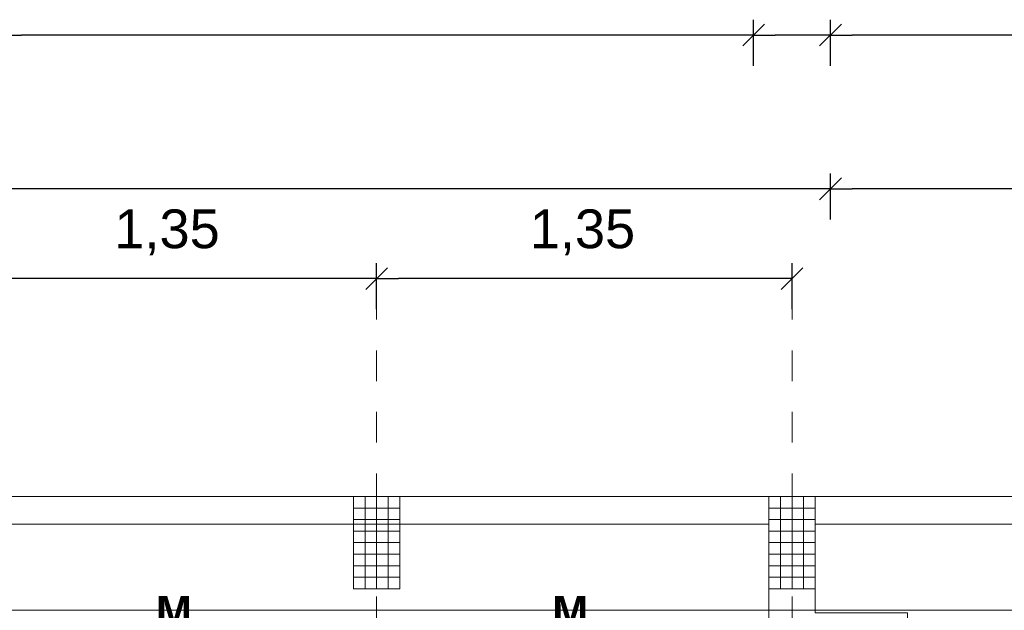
# Model space of a CAD drawing. Header units: metres. Extents: x -45.2 to 14.3, y -31.8 to 10.2.
# Tile 137 of 141: x -5.2 to -2, y 0.3 to 2.2. Entities that reach past the tile are written whole.
import ezdxf

# ---------------------------------------------------------------- set-up
doc = ezdxf.new("R2010")
doc.units = ezdxf.units.M
doc.header["$LTSCALE"] = 0.05
doc.linetypes.add('Raster 01', pattern=[2, 1, -1])
doc.layers.get('0').update_dxf_attribs({"lineweight": 25})
for name, color, linetype, lineweight, true_color in [('014_Fassadenarbeiten-000 Aufsicht Betonfertigteile', 7, 'Continuous', 9, 0xc0c0c0), ('030_Sonnenschutzarbeiten-Bemassung', 7, 'Continuous', 13, 0xff6633), ('031_Metallbauarbeiten-330 Aufsicht Metallbauarbeiten', 7, 'Continuous', 9, 0xa6a6a6), ('AV1-Raster', 7, 'Raster 01', 9, 0xa6a6a6)]:
    doc.layers.add(name, color=color, linetype=linetype, lineweight=lineweight, true_color=true_color)
for name, color, linetype, lineweight in [('014_Fassadenarbeiten-330 Betonfertigteile vertikal', 7, 'Continuous', 9), ('030_Sonnenschutzarbeiten-Motor', 7, 'Continuous', 5), ('Bemaßung-Bemaßung', 7, 'Continuous', 9)]:
    doc.layers.add(name, color=color, linetype=linetype, lineweight=lineweight)
doc.styles.add('Arial', font='arial.ttf')
doc.styles.add('Arial (bold)', font='arialbd.ttf')

msp = doc.modelspace()

# ---------------------------------------------------------------- linework, layer by layer
at = {"color": 0, "linetype": 'Continuous', "lineweight": 15}
for p, q in [((-2.7896, 2.2104), (-2.8604, 2.1396)), ((-2.8604, 2.1396), (-2.7896, 2.2104)), ((-2.5396, 2.2104), (-2.6104, 2.1396)), ((-2.6104, 2.1396), (-2.5396, 2.2104)), ((-2.5396, 1.7104), (-2.6104, 1.6396)), ((-2.6104, 1.6396), (-2.5396, 1.7104)), ((-4.0146, 1.4188), (-4.0854, 1.3481)), ((-4.0854, 1.3481), (-4.0146, 1.4188)), ((-2.6646, 1.4188), (-2.7354, 1.3481))]:
    msp.add_line(p, q, dxfattribs=at)
at = {"color": 0, "linetype": 'ByBlock', "lineweight": -2}
for p, q in [((-5.275, 2.175), (-5.2043, 2.175)), ((-2.825, 2.175), (-2.8957, 2.175)), ((-2.825, 2.175), (-2.7543, 2.175)), ((-2.575, 2.175), (-2.6457, 2.175)), ((-2.575, 2.175), (-2.5043, 2.175)), ((-2.575, 1.675), (-2.6457, 1.675)), ((-2.575, 1.675), (-2.5043, 1.675)), ((-4.05, 1.3835), (-4.1207, 1.3835)), ((-4.05, 1.3835), (-3.9793, 1.3835)), ((-2.7, 1.3835), (-2.7707, 1.3835))]:
    msp.add_line(p, q, dxfattribs=at)
at = {"layer": '014_Fassadenarbeiten-000 Aufsicht Betonfertigteile'}
msp.add_lwpolyline([(-13.575, 0.305), (0.3133, 0.305), (0.675, 0.675), (-13.575, 0.675)], close=True, dxfattribs=at)
at = {"layer": '014_Fassadenarbeiten-330 Betonfertigteile vertikal', "color": 8, "linetype": 'Continuous', "lineweight": 9, "true_color": 0x808080}
for p, q in [((-4.0875, 0.675), (-4.0875, 0.375)), ((-4.05, 0.675), (-4.05, 0.375)), ((-4.0125, 0.675), (-4.0125, 0.375)), ((-2.7375, 0.675), (-2.7375, 0.375)), ((-2.7, 0.675), (-2.7, 0.375)), ((-2.6625, 0.675), (-2.6625, 0.375))]:
    msp.add_line(p, q, dxfattribs=at)
at = {"layer": '014_Fassadenarbeiten-330 Betonfertigteile vertikal', "color": 8, "linetype": 'Continuous', "lineweight": 13, "true_color": 0x808080}
for p, q in [((-4.125, 0.6375), (-3.975, 0.6375)), ((-2.775, 0.6375), (-2.625, 0.6375)), ((-4.125, 0.6), (-3.975, 0.6)), ((-2.775, 0.6), (-2.625, 0.6)), ((-4.125, 0.5625), (-3.975, 0.5625)), ((-2.775, 0.5625), (-2.625, 0.5625)), ((-4.125, 0.525), (-3.975, 0.525)), ((-2.775, 0.525), (-2.625, 0.525)), ((-4.125, 0.4875), (-3.975, 0.4875)), ((-2.775, 0.4875), (-2.625, 0.4875)), ((-4.125, 0.45), (-3.975, 0.45)), ((-2.775, 0.45), (-2.625, 0.45)), ((-4.125, 0.4125), (-3.975, 0.4125)), ((-2.775, 0.4125), (-2.625, 0.4125))]:
    msp.add_line(p, q, dxfattribs=at)
at = {"layer": '014_Fassadenarbeiten-330 Betonfertigteile vertikal'}
for points in [[(-3.975, 0.675), (-4.125, 0.675), (-4.125, 0.375), (-3.975, 0.375)], [(-2.625, 0.675), (-2.775, 0.675), (-2.775, 0.375), (-2.625, 0.375)]]:
    msp.add_lwpolyline(points, close=True, dxfattribs=at)
at = {"layer": '030_Sonnenschutzarbeiten-Bemassung', "color": 0, "lineweight": -2}
for p, q in [((-4.05, 1.2835), (-4.05, 1.4335)), ((-4.05, 1.2835), (-4.05, 1.4335)), ((-2.7, 1.2835), (-2.7, 1.4335)), ((-4.1207, 1.3835), (-5.3293, 1.3835)), ((-2.7707, 1.3835), (-3.9793, 1.3835))]:
    msp.add_line(p, q, dxfattribs=at)
at = {"layer": '031_Metallbauarbeiten-330 Aufsicht Metallbauarbeiten'}
for points in [[(-5.4, 0.585), (-2.775, 0.585), (-2.775, 0.195), (-5.4, 0.195)], [(-0.125, 0.1251), (-0.075, 0.1252), (-0.075, 0.585), (-2.625, 0.585), (-2.625, 0.2963), (-2.325, 0.2963), (-2.325, -0.21), (-0.21, -0.2101), (-0.125, -0.125)]]:
    msp.add_lwpolyline(points, close=True, dxfattribs=at)
at = {"layer": 'AV1-Raster'}
for p, q in [((-4.05, -22.95), (-4.05, 1.35)), ((-2.7, -22.95), (-2.7, 1.35))]:
    msp.add_line(p, q, dxfattribs=at)
at = {"layer": 'Bemaßung-Bemaßung', "color": 0, "lineweight": -2}
for p, q in [((-2.825, 2.075), (-2.825, 2.225)), ((-2.825, 2.075), (-2.825, 2.225)), ((-2.575, 2.075), (-2.575, 2.225)), ((-2.575, 2.075), (-2.575, 2.225)), ((-2.8957, 2.175), (-5.2043, 2.175)), ((-2.6457, 2.175), (-2.7543, 2.175)), ((-0.1957, 2.175), (-2.5043, 2.175)), ((-2.575, 1.575), (-2.575, 1.725)), ((-2.575, 1.575), (-2.575, 1.725)), ((-2.6457, 1.675), (-10.6043, 1.675)), ((-0.2807, 1.675), (-2.5043, 1.675))]:
    msp.add_line(p, q, dxfattribs=at)
at = {"layer": 'Defpoints', "color": 0, "lineweight": 0}
for p, q in [((-2.825, 2.175), (-2.825, 2.175)), ((-2.575, 2.175), (-2.575, 2.175)), ((-2.575, 1.675), (-2.575, 1.675)), ((-4.05, 1.3835), (-4.05, 1.3835)), ((-4.125, 0.675), (-4.125, 0.675)), ((-4.125, 0.675), (-4.125, 0.675)), ((-4.05, 0.675), (-4.05, 0.675)), ((-4.05, 0.675), (-4.05, 0.675)), ((-3.975, 0.675), (-3.975, 0.675)), ((-3.975, 0.675), (-3.975, 0.675)), ((-2.775, 0.675), (-2.775, 0.675)), ((-2.775, 0.675), (-2.775, 0.675)), ((-2.625, 0.675), (-2.625, 0.675)), ((-2.625, 0.675), (-2.625, 0.675)), ((-2.7, 0.375), (-2.7, 0.375))]:
    msp.add_line(p, q, dxfattribs=at)

# ---------------------------------------------------------------- texts
at = {"layer": '030_Sonnenschutzarbeiten-Bemassung', "color": 0, "char_height": 0.12609, "attachment_point": 7, "style": 'Arial'}
for insert in [(-4.9025, 1.4587), (-3.5525, 1.4587)]:
    msp.add_mtext('1,35', dxfattribs=dict(at, insert=insert))
at = {"layer": '030_Sonnenschutzarbeiten-Motor', "color": 255, "char_height": 0.1009, "attachment_point": 7, "style": 'Arial (bold)'}
for insert in [(-4.7674, 0.2508), (-3.4795, 0.2508)]:
    msp.add_mtext('M', dxfattribs=dict(at, insert=insert))

doc.saveas('drawing.dxf')
